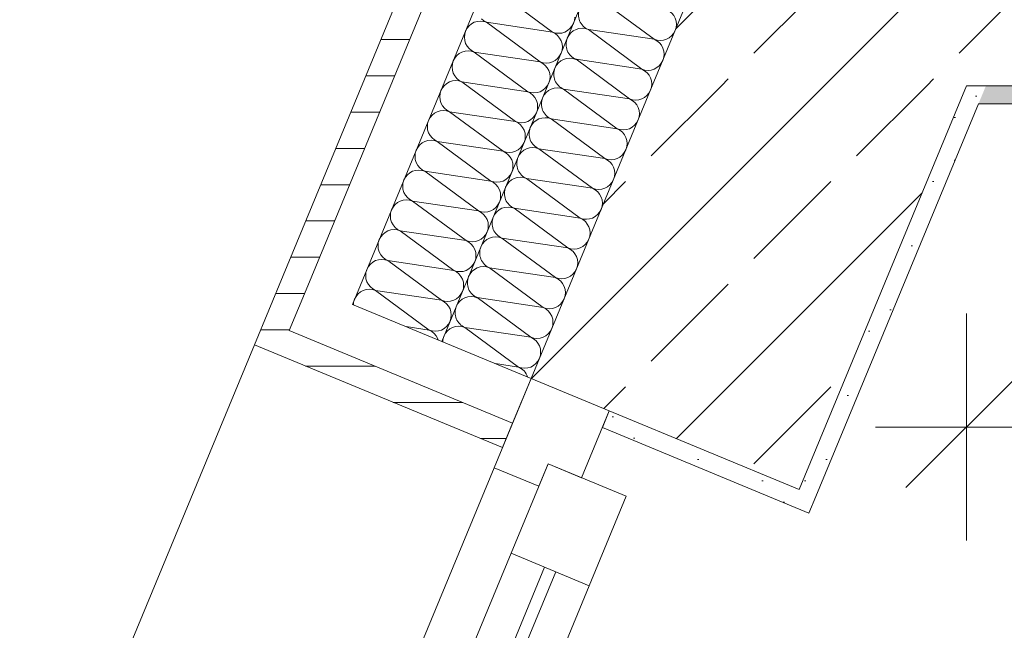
# Model space of a CAD drawing. Header units: metres. Extents: x -89 to 754, y -195 to 69.
# Tile 116 of 256: x 0.199 to 1.013, y 13.312 to 13.816. Entities that reach past the tile are written whole.
import ezdxf

# ---------------------------------------------------------------- set-up
doc = ezdxf.new("R2010")
doc.units = ezdxf.units.M
doc.header["$MEASUREMENT"] = 0
for name, color, linetype in [('95 Ausführungsplanung Bemaßung', 7, 'Continuous'), ('Neubau_10 Wand außen', 7, 'Continuous'), ('Neubau_95 Ausführungsplanung Bemaßung', 7, 'Continuous')]:
    doc.layers.add(name, color=color, linetype=linetype)
doc.styles.add('ERSTELLTER_STIL_3', font='ARIALN.TTF')
doc.dimstyles.new('ERSTELLTER_STIL__4', dxfattribs={"dimtxt": 0.15, "dimasz": 0.095143, "dimexe": 0.18, "dimexo": 0.0625, "dimgap": 0, "dimtad": 1, "dimzin": 0, "dimdsep": 46, "dimtxsty": 'ERSTELLTER_STIL_3', "dimblk": 'ARROWHEAD_6', "dimblk1": 'ARROWHEAD_6', "dimblk2": 'ARROWHEAD_6', "dimcen": 0.09, "dimse1": 1, "dimse2": 1, "dimclrd": 7, "dimclre": 7, "dimclrt": 7, "dimazin": 0, "dimtfac": 1, "dimtdec": 4, "dimtmove": 0, "dimatfit": 3, "dimfxl": 1, "dimtolj": 1, "dimtzin": 0, "dimarcsym": 0})
doc.dimstyles.new('ERSTELLTER_STIL__8', dxfattribs={"dimtxt": 0.125, "dimasz": 0.091787, "dimexe": 0.18, "dimexo": 0.04, "dimgap": 0, "dimtad": 1, "dimtih": 1, "dimtoh": 1, "dimzin": 0, "dimdsep": 46, "dimtxsty": 'ERSTELLTER_STIL_3', "dimblk": 'ARROWHEAD_5', "dimblk1": 'ARROWHEAD_5', "dimblk2": 'ARROWHEAD_5', "dimcen": 0.09, "dimclrd": 7, "dimclre": 7, "dimclrt": 7, "dimazin": 0, "dimtfac": 1, "dimtdec": 4, "dimtmove": 2, "dimatfit": 3, "dimfxl": 1, "dimtolj": 1, "dimtzin": 0, "dimarcsym": 0})
doc.dimstyles.new('ERSTELLTER_STIL__9', dxfattribs={"dimtxt": 0.15, "dimasz": 0.095143, "dimexe": 0.18, "dimexo": 0.0625, "dimgap": 0, "dimtad": 1, "dimtih": 1, "dimtoh": 1, "dimzin": 0, "dimdsep": 46, "dimtxsty": 'ERSTELLTER_STIL_3', "dimblk": 'ARROWHEAD_6', "dimblk1": 'ARROWHEAD_6', "dimblk2": 'ARROWHEAD_6', "dimcen": 0.09, "dimse1": 1, "dimse2": 1, "dimclrd": 7, "dimclre": 7, "dimclrt": 7, "dimazin": 0, "dimtfac": 1, "dimtdec": 4, "dimtmove": 2, "dimatfit": 3, "dimfxl": 1, "dimtolj": 1, "dimtzin": 0, "dimarcsym": 0})
pattern_1 = [(45, (0, 0), (-0.01767767, 0.01767767), [0, -0.025])]
pattern_2 = [(45, (0, 0), (-0.0848528, 0.0848528), []), (45, (-0.04243, 0.04243), (-0.0848528, 0.0848528), [0.09, -0.03])]
pattern_3 = [(0, (0, 0), (0, 0.03), [])]

# ---------------------------------------------------------------- blocks, each defined once
blk = doc.blocks.new('*X104')
at = {"layer": 'Neubau_10 Wand außen', "color": 8, "linetype": 'Continuous', "lineweight": 9}
for p, q in [((0.59534, 13.83893), (0.63951, 13.8062)), ((0.57493, 13.8143), (0.57263, 13.81306)), ((0.57743, 13.81505), (0.57493, 13.8143)), ((0.58003, 13.81531), (0.57743, 13.81505)), ((0.58264, 13.81505), (0.58003, 13.81531)), ((0.58081, 13.81719), (0.58283, 13.81553)), ((0.58514, 13.8143), (0.58264, 13.81505)), ((0.58283, 13.81553), (0.58514, 13.8143)), ((0.58514, 13.8143), (0.63951, 13.8062)), ((0.58514, 13.8143), (0.62931, 13.78157)), ((0.6557, 13.81111), (0.65693, 13.81342)), ((0.65693, 13.81342), (0.65769, 13.81592)), ((0.65769, 13.81592), (0.65795, 13.81852)), ((0.56772, 13.80708), (0.56696, 13.80458)), ((0.56895, 13.80938), (0.56772, 13.80708)), ((0.57061, 13.8114), (0.56895, 13.80938)), ((0.57263, 13.81306), (0.57061, 13.8114)), ((0.63951, 13.8062), (0.64201, 13.80545)), ((0.64182, 13.80497), (0.63951, 13.8062)), ((0.64201, 13.80545), (0.64461, 13.80519)), ((0.64461, 13.80519), (0.64722, 13.80545)), ((0.64722, 13.80545), (0.64972, 13.8062)), ((0.64972, 13.8062), (0.65202, 13.80744)), ((0.65202, 13.80744), (0.65404, 13.80909)), ((0.65404, 13.80909), (0.6557, 13.81111)), ((0.56696, 13.80458), (0.5667, 13.80198)), ((0.5667, 13.80198), (0.56696, 13.79938)), ((0.56696, 13.79938), (0.56772, 13.79687)), ((0.64384, 13.80331), (0.64182, 13.80497)), ((0.6455, 13.80129), (0.64384, 13.80331)), ((0.64673, 13.79899), (0.6455, 13.80129)), ((0.64749, 13.79649), (0.64673, 13.79899)), ((0.56473, 13.78966), (0.56242, 13.78843)), ((0.56723, 13.79042), (0.56473, 13.78966)), ((0.56983, 13.79067), (0.56723, 13.79042)), ((0.56772, 13.79687), (0.56895, 13.79457)), ((0.56895, 13.79457), (0.57061, 13.79255)), ((0.57243, 13.79042), (0.56983, 13.79067)), ((0.57061, 13.79255), (0.57263, 13.79089)), ((0.57493, 13.78966), (0.57243, 13.79042)), ((0.57263, 13.79089), (0.57493, 13.78966)), ((0.57493, 13.78966), (0.6191, 13.75693)), ((0.57493, 13.78966), (0.62931, 13.78157)), ((0.6455, 13.78648), (0.64673, 13.78878)), ((0.64673, 13.78878), (0.64749, 13.79128)), ((0.64774, 13.79389), (0.64749, 13.79649)), ((0.64749, 13.79128), (0.64774, 13.79389)), ((0.55751, 13.78244), (0.55675, 13.77994)), ((0.55874, 13.78475), (0.55751, 13.78244)), ((0.5604, 13.78677), (0.55874, 13.78475)), ((0.56242, 13.78843), (0.5604, 13.78677)), ((0.62931, 13.78157), (0.63181, 13.78081)), ((0.63161, 13.78033), (0.62931, 13.78157)), ((0.63181, 13.78081), (0.63441, 13.78055)), ((0.63441, 13.78055), (0.63701, 13.78081)), ((0.63701, 13.78081), (0.63951, 13.78157)), ((0.63951, 13.78157), (0.64182, 13.7828)), ((0.64182, 13.7828), (0.64384, 13.78446)), ((0.64384, 13.78446), (0.6455, 13.78648)), ((0.55675, 13.77994), (0.5565, 13.77734)), ((0.5565, 13.77734), (0.55675, 13.77474)), ((0.55675, 13.77474), (0.55751, 13.77224)), ((0.63363, 13.77868), (0.63161, 13.78033)), ((0.63529, 13.77666), (0.63363, 13.77868)), ((0.63652, 13.77435), (0.63529, 13.77666)), ((0.63728, 13.77185), (0.63652, 13.77435)), ((0.55452, 13.76502), (0.55222, 13.76379)), ((0.55702, 13.76578), (0.55452, 13.76502)), ((0.55962, 13.76604), (0.55702, 13.76578)), ((0.55751, 13.77224), (0.55874, 13.76993)), ((0.55874, 13.76993), (0.5604, 13.76791)), ((0.56223, 13.76578), (0.55962, 13.76604)), ((0.5604, 13.76791), (0.56242, 13.76625)), ((0.56473, 13.76502), (0.56223, 13.76578)), ((0.56242, 13.76625), (0.56473, 13.76502)), ((0.56473, 13.76502), (0.6191, 13.75693)), ((0.56473, 13.76502), (0.6089, 13.73229)), ((0.63652, 13.76415), (0.63728, 13.76665)), ((0.63754, 13.76925), (0.63728, 13.77185)), ((0.63728, 13.76665), (0.63754, 13.76925)), ((0.54731, 13.75781), (0.54655, 13.7553)), ((0.54854, 13.76011), (0.54731, 13.75781)), ((0.5502, 13.76213), (0.54854, 13.76011)), ((0.55222, 13.76379), (0.5502, 13.76213)), ((0.6191, 13.75693), (0.6216, 13.75617)), ((0.62141, 13.7557), (0.6191, 13.75693)), ((0.62681, 13.75617), (0.62931, 13.75693)), ((0.62931, 13.75693), (0.63161, 13.75816)), ((0.63161, 13.75816), (0.63363, 13.75982)), ((0.63363, 13.75982), (0.63529, 13.76184)), ((0.63529, 13.76184), (0.63652, 13.76415)), ((0.54655, 13.7553), (0.54629, 13.7527)), ((0.54629, 13.7527), (0.54655, 13.7501)), ((0.54655, 13.7501), (0.54731, 13.7476)), ((0.62343, 13.75404), (0.62141, 13.7557)), ((0.6216, 13.75617), (0.62421, 13.75592)), ((0.62509, 13.75202), (0.62343, 13.75404)), ((0.62421, 13.75592), (0.62681, 13.75617)), ((0.62632, 13.74971), (0.62509, 13.75202)), ((0.62708, 13.74721), (0.62632, 13.74971)), ((0.54432, 13.74038), (0.54201, 13.73915)), ((0.54682, 13.74114), (0.54432, 13.74038)), ((0.54942, 13.7414), (0.54682, 13.74114)), ((0.54731, 13.7476), (0.54854, 13.7453)), ((0.54854, 13.7453), (0.5502, 13.74328)), ((0.55202, 13.74114), (0.54942, 13.7414)), ((0.5502, 13.74328), (0.55222, 13.74162)), ((0.55452, 13.74038), (0.55202, 13.74114)), ((0.55222, 13.74162), (0.55452, 13.74038)), ((0.55452, 13.74038), (0.6089, 13.73229)), ((0.55452, 13.74038), (0.59869, 13.70766)), ((0.62632, 13.73951), (0.62708, 13.74201)), ((0.62733, 13.74461), (0.62708, 13.74721)), ((0.62708, 13.74201), (0.62733, 13.74461)), ((0.5371, 13.73317), (0.53634, 13.73067)), ((0.53833, 13.73547), (0.5371, 13.73317)), ((0.53999, 13.73749), (0.53833, 13.73547)), ((0.54201, 13.73915), (0.53999, 13.73749)), ((0.6089, 13.73229), (0.6114, 13.73153)), ((0.6112, 13.73106), (0.6089, 13.73229)), ((0.6166, 13.73153), (0.6191, 13.73229)), ((0.6191, 13.73229), (0.62141, 13.73353)), ((0.62141, 13.73353), (0.62343, 13.73518)), ((0.62343, 13.73518), (0.62509, 13.7372)), ((0.62509, 13.7372), (0.62632, 13.73951)), ((0.53634, 13.73067), (0.53609, 13.72807)), ((0.53609, 13.72807), (0.53634, 13.72547)), ((0.53634, 13.72547), (0.5371, 13.72296)), ((0.61322, 13.7294), (0.6112, 13.73106)), ((0.6114, 13.73153), (0.614, 13.73128)), ((0.61488, 13.72738), (0.61322, 13.7294)), ((0.614, 13.73128), (0.6166, 13.73153)), ((0.61611, 13.72508), (0.61488, 13.72738)), ((0.61687, 13.72258), (0.61611, 13.72508)), ((0.53411, 13.71575), (0.53181, 13.71452)), ((0.53661, 13.71651), (0.53411, 13.71575)), ((0.53921, 13.71676), (0.53661, 13.71651)), ((0.5371, 13.72296), (0.53833, 13.72066)), ((0.53833, 13.72066), (0.53999, 13.71864)), ((0.54182, 13.71651), (0.53921, 13.71676)), ((0.53999, 13.71864), (0.54201, 13.71698)), ((0.54432, 13.71575), (0.54182, 13.71651)), ((0.54201, 13.71698), (0.54432, 13.71575)), ((0.54432, 13.71575), (0.58849, 13.68302)), ((0.54432, 13.71575), (0.59869, 13.70766)), ((0.61611, 13.71487), (0.61687, 13.71737)), ((0.61713, 13.71998), (0.61687, 13.72258)), ((0.61687, 13.71737), (0.61713, 13.71998)), ((0.5269, 13.70853), (0.52614, 13.70603)), ((0.52813, 13.71084), (0.5269, 13.70853)), ((0.52979, 13.71286), (0.52813, 13.71084)), ((0.53181, 13.71452), (0.52979, 13.71286)), ((0.59869, 13.70766), (0.60119, 13.7069)), ((0.601, 13.70642), (0.59869, 13.70766)), ((0.6064, 13.7069), (0.6089, 13.70766)), ((0.6089, 13.70766), (0.6112, 13.70889)), ((0.6112, 13.70889), (0.61322, 13.71055)), ((0.61322, 13.71055), (0.61488, 13.71257)), ((0.61488, 13.71257), (0.61611, 13.71487)), ((0.52614, 13.70603), (0.52588, 13.70343)), ((0.52588, 13.70343), (0.52614, 13.70083)), ((0.52614, 13.70083), (0.5269, 13.69833)), ((0.60302, 13.70477), (0.601, 13.70642)), ((0.60119, 13.7069), (0.6038, 13.70664)), ((0.60468, 13.70275), (0.60302, 13.70477)), ((0.6038, 13.70664), (0.6064, 13.7069)), ((0.60591, 13.70044), (0.60468, 13.70275)), ((0.60667, 13.69794), (0.60591, 13.70044)), ((0.52391, 13.69111), (0.5216, 13.68988)), ((0.52641, 13.69187), (0.52391, 13.69111)), ((0.52901, 13.69213), (0.52641, 13.69187)), ((0.5269, 13.69833), (0.52813, 13.69602)), ((0.52813, 13.69602), (0.52979, 13.694)), ((0.53161, 13.69187), (0.52901, 13.69213)), ((0.52979, 13.694), (0.53181, 13.69234)), ((0.53411, 13.69111), (0.53161, 13.69187)), ((0.53181, 13.69234), (0.53411, 13.69111)), ((0.53411, 13.69111), (0.58849, 13.68302)), ((0.53411, 13.69111), (0.57828, 13.65838)), ((0.60591, 13.69024), (0.60667, 13.69274)), ((0.60692, 13.69534), (0.60667, 13.69794)), ((0.60667, 13.69274), (0.60692, 13.69534)), ((0.51669, 13.6839), (0.51593, 13.68139)), ((0.51792, 13.6862), (0.51669, 13.6839)), ((0.51958, 13.68822), (0.51792, 13.6862)), ((0.5216, 13.68988), (0.51958, 13.68822)), ((0.58849, 13.68302), (0.59099, 13.68226)), ((0.59079, 13.68179), (0.58849, 13.68302)), ((0.59619, 13.68226), (0.59869, 13.68302)), ((0.59869, 13.68302), (0.601, 13.68425)), ((0.601, 13.68425), (0.60302, 13.68591)), ((0.60302, 13.68591), (0.60468, 13.68793)), ((0.60468, 13.68793), (0.60591, 13.69024)), ((0.51593, 13.68139), (0.51568, 13.67879)), ((0.51568, 13.67879), (0.51593, 13.67619)), ((0.51593, 13.67619), (0.51669, 13.67369)), ((0.59281, 13.68013), (0.59079, 13.68179)), ((0.59099, 13.68226), (0.59359, 13.68201)), ((0.59447, 13.67811), (0.59281, 13.68013)), ((0.59359, 13.68201), (0.59619, 13.68226)), ((0.5957, 13.6758), (0.59447, 13.67811)), ((0.59646, 13.6733), (0.5957, 13.6758)), ((0.5162, 13.66723), (0.5137, 13.66647)), ((0.5188, 13.66749), (0.5162, 13.66723)), ((0.51669, 13.67369), (0.51792, 13.67139)), ((0.51792, 13.67139), (0.51958, 13.66936)), ((0.52141, 13.66723), (0.5188, 13.66749)), ((0.51958, 13.66936), (0.5216, 13.66771)), ((0.52391, 13.66647), (0.52141, 13.66723)), ((0.5216, 13.66771), (0.52391, 13.66647)), ((0.5957, 13.6656), (0.59646, 13.6681)), ((0.59672, 13.6707), (0.59646, 13.6733)), ((0.59646, 13.6681), (0.59672, 13.6707)), ((0.50649, 13.65926), (0.50573, 13.65676)), ((0.50772, 13.66156), (0.50649, 13.65926)), ((0.50938, 13.66358), (0.50772, 13.66156)), ((0.5114, 13.66524), (0.50938, 13.66358)), ((0.5137, 13.66647), (0.5114, 13.66524)), ((0.52391, 13.66647), (0.57828, 13.65838)), ((0.52391, 13.66647), (0.56808, 13.63375)), ((0.58849, 13.65838), (0.59079, 13.65962)), ((0.59079, 13.65962), (0.59281, 13.66127)), ((0.59281, 13.66127), (0.59447, 13.66329)), ((0.59447, 13.66329), (0.5957, 13.6656)), ((0.50573, 13.65676), (0.50547, 13.65416)), ((0.50547, 13.65416), (0.50573, 13.65155)), ((0.50573, 13.65155), (0.50649, 13.64905)), ((0.57828, 13.65838), (0.58078, 13.65762)), ((0.58059, 13.65715), (0.57828, 13.65838)), ((0.58261, 13.65549), (0.58059, 13.65715)), ((0.58078, 13.65762), (0.58339, 13.65737)), ((0.58427, 13.65347), (0.58261, 13.65549)), ((0.58339, 13.65737), (0.58599, 13.65762)), ((0.5855, 13.65117), (0.58427, 13.65347)), ((0.58626, 13.64867), (0.5855, 13.65117)), ((0.58599, 13.65762), (0.58849, 13.65838)), ((0.506, 13.6426), (0.5035, 13.64184)), ((0.5086, 13.64285), (0.506, 13.6426)), ((0.50649, 13.64905), (0.50772, 13.64675)), ((0.50772, 13.64675), (0.50938, 13.64473)), ((0.5112, 13.6426), (0.5086, 13.64285)), ((0.50938, 13.64473), (0.5114, 13.64307)), ((0.5137, 13.64184), (0.5112, 13.6426)), ((0.5114, 13.64307), (0.5137, 13.64184)), ((0.5855, 13.64096), (0.58626, 13.64346)), ((0.58651, 13.64606), (0.58626, 13.64867)), ((0.58626, 13.64346), (0.58651, 13.64606)), ((0.49628, 13.63462), (0.49552, 13.63212)), ((0.49751, 13.63693), (0.49628, 13.63462)), ((0.49917, 13.63895), (0.49751, 13.63693)), ((0.50119, 13.64061), (0.49917, 13.63895)), ((0.5035, 13.64184), (0.50119, 13.64061)), ((0.5137, 13.64184), (0.55787, 13.60911)), ((0.5137, 13.64184), (0.56808, 13.63375)), ((0.57828, 13.63375), (0.58059, 13.63498)), ((0.58059, 13.63498), (0.58261, 13.63664)), ((0.58261, 13.63664), (0.58427, 13.63866)), ((0.58427, 13.63866), (0.5855, 13.64096)), ((0.49552, 13.63212), (0.49527, 13.62952)), ((0.49527, 13.62952), (0.49552, 13.62692)), ((0.49552, 13.62692), (0.49628, 13.62442)), ((0.56808, 13.63375), (0.57058, 13.63299)), ((0.57038, 13.63251), (0.56808, 13.63375)), ((0.5724, 13.63086), (0.57038, 13.63251)), ((0.57058, 13.63299), (0.57318, 13.63273)), ((0.57406, 13.62884), (0.5724, 13.63086)), ((0.57318, 13.63273), (0.57578, 13.63299)), ((0.57529, 13.62653), (0.57406, 13.62884)), ((0.57605, 13.62403), (0.57529, 13.62653)), ((0.57578, 13.63299), (0.57828, 13.63375)), ((0.49579, 13.61796), (0.49329, 13.6172)), ((0.49839, 13.61822), (0.49579, 13.61796)), ((0.49628, 13.62442), (0.49751, 13.62211)), ((0.49751, 13.62211), (0.49917, 13.62009)), ((0.501, 13.61796), (0.49839, 13.61822)), ((0.49917, 13.62009), (0.50119, 13.61843)), ((0.5035, 13.6172), (0.501, 13.61796)), ((0.50119, 13.61843), (0.5035, 13.6172)), ((0.57529, 13.61633), (0.57605, 13.61883)), ((0.57631, 13.62143), (0.57605, 13.62403)), ((0.57605, 13.61883), (0.57631, 13.62143)), ((0.48608, 13.60999), (0.48532, 13.60748)), ((0.48731, 13.61229), (0.48608, 13.60999)), ((0.48897, 13.61431), (0.48731, 13.61229)), ((0.49099, 13.61597), (0.48897, 13.61431)), ((0.49329, 13.6172), (0.49099, 13.61597)), ((0.5035, 13.6172), (0.55787, 13.60911)), ((0.5035, 13.6172), (0.54767, 13.58447)), ((0.56808, 13.60911), (0.57038, 13.61034)), ((0.57038, 13.61034), (0.5724, 13.612)), ((0.5724, 13.612), (0.57406, 13.61402)), ((0.57406, 13.61402), (0.57529, 13.61633)), ((0.48532, 13.60748), (0.48506, 13.60488)), ((0.48506, 13.60488), (0.48532, 13.60228)), ((0.48532, 13.60228), (0.48608, 13.59978)), ((0.55787, 13.60911), (0.56037, 13.60835)), ((0.56018, 13.60788), (0.55787, 13.60911)), ((0.5622, 13.60622), (0.56018, 13.60788)), ((0.56037, 13.60835), (0.56298, 13.60809)), ((0.56386, 13.6042), (0.5622, 13.60622)), ((0.56298, 13.60809), (0.56558, 13.60835)), ((0.56509, 13.60189), (0.56386, 13.6042)), ((0.56585, 13.59939), (0.56509, 13.60189)), ((0.56558, 13.60835), (0.56808, 13.60911)), ((0.48559, 13.59332), (0.48309, 13.59256)), ((0.48819, 13.59358), (0.48559, 13.59332)), ((0.48608, 13.59978), (0.48731, 13.59747)), ((0.48731, 13.59747), (0.48897, 13.59545)), ((0.49079, 13.59332), (0.48819, 13.59358)), ((0.48897, 13.59545), (0.49099, 13.5938)), ((0.49329, 13.59256), (0.49079, 13.59332)), ((0.49099, 13.5938), (0.49329, 13.59256)), ((0.56509, 13.59169), (0.56585, 13.59419)), ((0.5661, 13.59679), (0.56585, 13.59939)), ((0.56585, 13.59419), (0.5661, 13.59679)), ((0.47587, 13.58535), (0.47511, 13.58285)), ((0.4771, 13.58765), (0.47587, 13.58535)), ((0.47876, 13.58967), (0.4771, 13.58765)), ((0.48078, 13.59133), (0.47876, 13.58967)), ((0.48309, 13.59256), (0.48078, 13.59133)), ((0.49329, 13.59256), (0.54767, 13.58447)), ((0.49329, 13.59256), (0.53746, 13.55984)), ((0.55787, 13.58447), (0.56018, 13.5857)), ((0.56018, 13.5857), (0.5622, 13.58736)), ((0.5622, 13.58736), (0.56386, 13.58938)), ((0.56386, 13.58938), (0.56509, 13.59169)), ((0.47511, 13.58285), (0.4749, 13.58074)), ((0.54767, 13.58447), (0.55017, 13.58371)), ((0.54997, 13.58324), (0.54767, 13.58447)), ((0.55199, 13.58158), (0.54997, 13.58324)), ((0.55017, 13.58371), (0.55277, 13.58346)), ((0.55365, 13.57956), (0.55199, 13.58158)), ((0.55277, 13.58346), (0.55537, 13.58371)), ((0.55488, 13.57726), (0.55365, 13.57956)), ((0.55564, 13.57476), (0.55488, 13.57726)), ((0.55537, 13.58371), (0.55787, 13.58447)), ((0.55488, 13.56705), (0.55564, 13.56955)), ((0.5559, 13.57215), (0.55564, 13.57476)), ((0.55564, 13.56955), (0.5559, 13.57215)), ((0.51858, 13.56265), (0.53746, 13.55984)), ((0.54767, 13.55984), (0.54997, 13.56107)), ((0.54997, 13.56107), (0.55199, 13.56273)), ((0.55199, 13.56273), (0.55365, 13.56475)), ((0.55365, 13.56475), (0.55488, 13.56705)), ((0.53746, 13.55984), (0.53996, 13.55908)), ((0.53977, 13.5586), (0.53746, 13.55984)), ((0.54179, 13.55695), (0.53977, 13.5586)), ((0.53996, 13.55908), (0.54257, 13.55882)), ((0.54345, 13.55493), (0.54179, 13.55695)), ((0.54257, 13.55882), (0.54517, 13.55908)), ((0.54468, 13.55262), (0.54345, 13.55493)), ((0.54495, 13.55172), (0.54468, 13.55262)), ((0.54517, 13.55908), (0.54767, 13.55984))]:
    blk.add_line(p, q, dxfattribs=at)
blk = doc.blocks.new('*X109')
at = {"layer": 'Neubau_10 Wand außen', "color": 8, "linetype": 'Continuous', "lineweight": 9}
for p, q in [((0.75563, 14.0019), (0.79506, 13.97268)), ((0.77449, 14.0019), (0.80527, 13.99732)), ((0.79909, 14.0019), (0.80527, 13.99732)), ((0.74069, 13.98077), (0.78486, 13.94805)), ((0.74069, 13.98077), (0.79506, 13.97268)), ((0.73048, 13.95614), (0.78486, 13.94805)), ((0.73048, 13.95614), (0.77465, 13.92341)), ((0.72028, 13.9315), (0.77465, 13.92341)), ((0.72028, 13.9315), (0.76445, 13.89877)), ((0.71007, 13.90686), (0.75424, 13.87414)), ((0.71007, 13.90686), (0.76445, 13.89877)), ((0.69987, 13.88223), (0.75424, 13.87414)), ((0.69987, 13.88223), (0.74404, 13.8495)), ((0.68966, 13.85759), (0.74404, 13.8495)), ((0.68966, 13.85759), (0.73383, 13.82486)), ((0.67946, 13.83295), (0.72363, 13.80023)), ((0.67946, 13.83295), (0.73383, 13.82486)), ((0.66925, 13.80832), (0.72363, 13.80023)), ((0.66925, 13.80832), (0.71342, 13.77559)), ((0.65905, 13.78368), (0.71342, 13.77559)), ((0.65905, 13.78368), (0.70322, 13.75095)), ((0.64884, 13.75904), (0.69301, 13.72632)), ((0.64884, 13.75904), (0.70322, 13.75095)), ((0.63864, 13.73441), (0.69301, 13.72632)), ((0.63864, 13.73441), (0.68281, 13.70168)), ((0.62843, 13.70977), (0.68281, 13.70168)), ((0.62843, 13.70977), (0.6726, 13.67704)), ((0.61823, 13.68513), (0.6624, 13.65241)), ((0.61823, 13.68513), (0.6726, 13.67704)), ((0.60802, 13.6605), (0.6624, 13.65241)), ((0.60802, 13.6605), (0.65219, 13.62777)), ((0.59782, 13.63586), (0.65219, 13.62777)), ((0.59782, 13.63586), (0.64199, 13.60313)), ((0.58761, 13.61122), (0.63178, 13.57849)), ((0.58761, 13.61122), (0.64199, 13.60313)), ((0.57741, 13.58659), (0.63178, 13.57849)), ((0.57741, 13.58659), (0.62158, 13.55386)), ((0.5672, 13.56195), (0.62158, 13.55386)), ((0.5672, 13.56195), (0.61137, 13.52922)), ((0.59249, 13.53203), (0.61137, 13.52922))]:
    blk.add_line(p, q, dxfattribs=at)
for centre, start, end in [((0.74579, 13.99309), 138.66113, 157.5), ((0.81037, 14.00964), 247.5, 324.52177), ((0.74579, 13.99309), 157.5, 247.5), ((0.80016, 13.985), 337.5, 67.5), ((0.73558, 13.96846), 67.5, 157.5), ((0.80016, 13.985), 247.5, 337.5), ((0.73558, 13.96846), 157.5, 247.5), ((0.78996, 13.96037), 337.5, 67.5), ((0.72538, 13.94382), 67.5, 157.5), ((0.78996, 13.96037), 247.5, 337.5), ((0.72538, 13.94382), 157.5, 247.5), ((0.77975, 13.93573), 337.5, 67.5), ((0.71517, 13.91918), 67.5, 157.5), ((0.77975, 13.93573), 247.5, 337.5), ((0.71517, 13.91918), 157.5, 247.5), ((0.76955, 13.91109), 337.5, 67.5), ((0.70497, 13.89455), 67.5, 157.5), ((0.76955, 13.91109), 247.5, 337.5), ((0.70497, 13.89455), 157.5, 247.5), ((0.75934, 13.88645), 337.5, 67.5), ((0.69476, 13.86991), 67.5, 157.5), ((0.75934, 13.88645), 247.5, 337.5), ((0.69476, 13.86991), 157.5, 247.5), ((0.74914, 13.86182), 337.5, 67.5), ((0.68456, 13.84527), 67.5, 157.5), ((0.74914, 13.86182), 247.5, 337.5), ((0.68456, 13.84527), 157.5, 247.5), ((0.73894, 13.83718), 337.5, 67.5), ((0.67435, 13.82064), 67.5, 157.5), ((0.73894, 13.83718), 247.5, 337.5), ((0.67435, 13.82064), 157.5, 247.5), ((0.72873, 13.81254), 337.5, 67.5), ((0.66415, 13.796), 67.5, 157.5), ((0.72873, 13.81254), 247.5, 337.5), ((0.66415, 13.796), 157.5, 247.5), ((0.71853, 13.78791), 337.5, 67.5), ((0.65394, 13.77136), 67.5, 157.5), ((0.71853, 13.78791), 247.5, 337.5), ((0.65394, 13.77136), 157.5, 247.5), ((0.70832, 13.76327), 337.5, 67.5), ((0.64374, 13.74673), 67.5, 157.5), ((0.70832, 13.76327), 247.5, 337.5), ((0.64374, 13.74673), 157.5, 247.5), ((0.69812, 13.73863), 337.5, 67.5), ((0.63353, 13.72209), 67.5, 157.5), ((0.69812, 13.73863), 247.5, 337.5), ((0.63353, 13.72209), 157.5, 247.5), ((0.68791, 13.714), 337.5, 67.5), ((0.62333, 13.69745), 67.5, 157.5), ((0.68791, 13.714), 247.5, 337.5), ((0.62333, 13.69745), 157.5, 247.5), ((0.67771, 13.68936), 337.5, 67.5), ((0.61312, 13.67282), 67.5, 157.5), ((0.67771, 13.68936), 247.5, 337.5), ((0.61312, 13.67282), 157.5, 247.5), ((0.6675, 13.66472), 337.5, 67.5), ((0.60292, 13.64818), 67.5, 157.5), ((0.6675, 13.66472), 247.5, 337.5), ((0.60292, 13.64818), 157.5, 247.5), ((0.6573, 13.64009), 337.5, 67.5), ((0.59271, 13.62354), 67.5, 157.5), ((0.6573, 13.64009), 247.5, 337.5), ((0.59271, 13.62354), 157.5, 247.5), ((0.64709, 13.61545), 337.5, 67.5), ((0.58251, 13.5989), 67.5, 157.5), ((0.64709, 13.61545), 247.5, 337.5), ((0.58251, 13.5989), 157.5, 247.5), ((0.63689, 13.59081), 337.5, 67.5), ((0.57231, 13.57427), 67.5, 157.5), ((0.63689, 13.59081), 247.5, 337.5), ((0.57231, 13.57427), 157.5, 247.5), ((0.62668, 13.56618), 337.5, 67.5), ((0.5621, 13.54963), 67.5, 157.5), ((0.62668, 13.56618), 247.5, 337.5), ((0.5621, 13.54963), 157.5, 177.81935), ((0.61648, 13.54154), 337.5, 67.5), ((0.61648, 13.54154), 247.5, 337.5), ((0.60627, 13.5169), 18.24909, 67.5)]:
    blk.add_arc(centre, 0.01333, start, end, dxfattribs=at)
blk = doc.blocks.new('4 Flügelfenster 1+2+1 27')
at = {"layer": 'Neubau_10 Wand außen', "color": 7, "linetype": 'Continuous', "lineweight": 13}
for p, q in [((2.005, 0.185), (1.99, 0.185)), ((1.99, 0), (1.99, 0.185)), ((1.865, -0.03), (1.865, 0.04)), ((1.865, 0.04), (1.945, 0.04)), ((1.945, 0.04), (1.945, -0.03)), ((1.0675, 0.01), (1.865, 0.01)), ((1.945, -0.03), (1.945, 0)), ((1.945, 0), (2.005, 0)), ((2.005, -0.07), (2.005, 0)), ((2.005, -0.07), (2.005, 0)), ((1.865, 0), (1.0675, 0)), ((1.945, -0.03), (1.865, -0.03)), ((1.925, -0.07), (1.925, -0.03)), ((1.925, -0.03), (1.945, -0.03)), ((2.005, -0.07), (1.925, -0.07)), ((1.943, -0.07), (1.943, -0.292)), ((2.005, -0.292), (1.943, -0.292))]:
    blk.add_line(p, q, dxfattribs=at)
at = {"layer": 'Neubau_10 Wand außen', "color": 7, "linetype": 'Continuous', "lineweight": 9}
for p, q in [((1.0675, 0.04), (1.865, 0.04)), ((1.865, -0.03), (1.0675, -0.03)), ((1.925, -0.07), (1.0075, -0.07)), ((-1.943, -0.292), (1.943, -0.292))]:
    blk.add_line(p, q, dxfattribs=at)
blk = doc.blocks.new('*D610')
at = {"layer": '95 Ausführungsplanung Bemaßung', "color": 7, "linetype": 'Continuous', "lineweight": 9}
for p, q in [((1.45098, 13.56763), (1.47972, 13.63702)), ((1.47808, 13.5022), (1.42388, 13.63305)), ((1.53772, 13.5317), (1.36423, 13.60356)), ((-2.18697, 4.78485), (1.45098, 13.56763)), ((-2.21407, 4.85027), (-2.15987, 4.71942)), ((-2.10023, 4.74892), (-2.27371, 4.82078)), ((-2.21572, 4.71545), (-2.18697, 4.78485))]:
    blk.add_line(p, q, dxfattribs=at)
at = {"layer": '95 Ausführungsplanung Bemaßung', "color": 7, "lineweight": 9, "insert": (-0.44035, 8.98877), "char_height": 0.15, "attachment_point": 7, "rotation": 67.5, "style": 'ERSTELLTER_STIL_3'}
blk.add_mtext('\\A1;{\\pql;\\fArial Narrow|b0|i0|c0|p0;\\W1.000000;9,50\\fArial Narrow|b0|i0|c0|p0;\\W1.000000;\\A1{\\H.66x;\\S5^  ;}}', dxfattribs=at)
blk = doc.blocks.new('ARROWHEAD_6')
at = {"color": 0, "linetype": 'Continuous', "lineweight": 0}
for p, q in [((-0.5, -0.5), (0.5, 0.5)), ((0, 0), (-1, 0))]:
    blk.add_line(p, q, dxfattribs=at)
blk = doc.blocks.new('*D735')
at = {"layer": '95 Ausführungsplanung Bemaßung', "color": 7, "linetype": 'Continuous', "lineweight": 9}
for p, q in [((-1.35914, 15.06575), (-0.28907, 17.64914)), ((-1.38624, 15.13117), (-1.33204, 15.00032)), ((-1.2724, 15.02982), (-1.44589, 15.10168)), ((-5.29202, 5.57093), (-1.35914, 15.06575)), ((-5.31912, 5.63636), (-5.26492, 5.50551))]:
    blk.add_line(p, q, dxfattribs=at)
at = {"layer": '95 Ausführungsplanung Bemaßung', "color": 7, "lineweight": 9, "insert": (-3.41641, 10.08627), "char_height": 0.15, "attachment_point": 7, "rotation": 67.5, "style": 'ERSTELLTER_STIL_3'}
blk.add_mtext('\\A1;{\\pql;\\fArial Narrow|b0|i0|c0|p0;\\W1.000000;10,27\\fArial Narrow|b0|i0|c0|p0;\\W1.000000;\\A1{\\H.66x;\\S5^  ;}}', dxfattribs=at)
blk = doc.blocks.new('*D743')
at = {"layer": '95 Ausführungsplanung Bemaßung', "color": 7, "linetype": 'Continuous', "lineweight": 9}
for p, q in [((-1.04636, 14.77563), (-0.98959, 14.91268)), ((-1.07346, 14.84106), (-1.01925, 14.7102)), ((-4.74567, 5.84469), (-1.04636, 14.77563)), ((-4.77277, 5.91012), (-4.71857, 5.77927)), ((-4.65893, 5.80876), (-4.83241, 5.88062)), ((-4.83751, 5.62296), (-4.74567, 5.84469))]:
    blk.add_line(p, q, dxfattribs=at)
at = {"layer": '95 Ausführungsplanung Bemaßung', "color": 7, "lineweight": 9, "char_height": 0.15, "attachment_point": 7, "rotation": 67.5, "style": 'ERSTELLTER_STIL_3'}
for s, insert in [('\\A1;{\\pql;\\fArial Narrow|b0|i0|c0|p0;\\W1.000000;15}', (-1.16715, 14.5624)), ('\\A1;{\\pql;\\fArial Narrow|b0|i0|c0|p0;\\W1.000000;9,66\\fArial Narrow|b0|i0|c0|p0;\\W1.000000;\\A1{\\H.66x;\\S5^  ;}}', (-2.96836, 10.1227)), ('\\A1;{\\pql;\\fArial Narrow|b0|i0|c0|p0;\\W1.000000;24}', (-4.75422, 5.90244))]:
    blk.add_mtext(s, dxfattribs=dict(at, insert=insert))
blk = doc.blocks.new('*D744')
at = {"layer": '95 Ausführungsplanung Bemaßung', "color": 7, "linetype": 'Continuous', "lineweight": 9}
for p, q in [((-0.98959, 14.91268), (0.08049, 17.49606)), ((-1.01669, 14.9781), (-0.96249, 14.84725)), ((-0.90285, 14.87674), (-1.07633, 14.94861)), ((-1.04636, 14.77563), (-0.98959, 14.91268)), ((-1.07346, 14.84106), (-1.01925, 14.7102)), ((-0.95961, 14.7397), (-1.1331, 14.81156)), ((-4.74567, 5.84469), (-1.04636, 14.77563))]:
    blk.add_line(p, q, dxfattribs=at)
blk = doc.blocks.new('*D760')
at = {"layer": '95 Ausführungsplanung Bemaßung', "color": 7, "linetype": 'Continuous', "lineweight": 9}
for p, q in [((-0.87648, 14.1405), (-0.73817, 14.4744)), ((-0.90358, 14.20592), (-0.84938, 14.07507)), ((-0.78974, 14.10457), (-0.96322, 14.17643)), ((-2.41104, 10.43574), (-0.87648, 14.1405)), ((-2.43814, 10.50117), (-2.38394, 10.37032))]:
    blk.add_line(p, q, dxfattribs=at)
at = {"layer": '95 Ausführungsplanung Bemaßung', "color": 7, "lineweight": 9, "char_height": 0.15, "attachment_point": 7, "rotation": 67.5, "style": 'ERSTELLTER_STIL_3'}
for s, insert in [('\\A1;{\\pql;\\fArial Narrow|b0|i0|c0|p0;\\W1.000000;4,01}', (-1.73615, 12.14346)), ('\\A1;{\\pql;\\fArial Narrow|b0|i0|c0|p0;\\W1.000000;2,73}', (-1.54214, 12.06309))]:
    blk.add_mtext(s, dxfattribs=dict(at, insert=insert))
blk = doc.blocks.new('*D761')
at = {"layer": '95 Ausführungsplanung Bemaßung', "color": 7, "linetype": 'Continuous', "lineweight": 9}
for p, q in [((-0.76527, 14.53983), (-0.71107, 14.40898)), ((-0.87648, 14.1405), (-0.73817, 14.4744)), ((-0.90358, 14.20592), (-0.84938, 14.07507))]:
    blk.add_line(p, q, dxfattribs=at)
at = {"layer": '95 Ausführungsplanung Bemaßung', "color": 7, "lineweight": 9, "char_height": 0.15, "attachment_point": 7, "rotation": 67.5, "style": 'ERSTELLTER_STIL_3'}
for s, insert in [('\\A1;{\\pql;\\fArial Narrow|b0|i0|c0|p0;\\W1.000000;16}', (-0.96618, 14.5511)), ('\\A1;{\\pql;\\fArial Narrow|b0|i0|c0|p0;\\W1.000000;36}', (-0.872, 14.22971))]:
    blk.add_mtext(s, dxfattribs=dict(at, insert=insert))
blk = doc.blocks.new('*D762')
at = {"layer": '95 Ausführungsplanung Bemaßung', "color": 7, "linetype": 'Continuous', "lineweight": 9}
for p, q in [((-0.6768, 14.62256), (-0.62004, 14.7596)), ((-0.7039, 14.68798), (-0.6497, 14.55713)), ((-0.59006, 14.58663), (-0.76355, 14.65849)), ((-0.73817, 14.4744), (-0.6768, 14.62256)), ((-0.76527, 14.53983), (-0.71107, 14.40898)), ((-0.65143, 14.43847), (-0.82492, 14.51033)), ((-0.87648, 14.1405), (-0.73817, 14.4744))]:
    blk.add_line(p, q, dxfattribs=at)
blk = doc.blocks.new('*D810')
at = {"layer": '95 Ausführungsplanung Bemaßung', "color": 7, "linetype": 'Continuous', "lineweight": 9}
for p, q in [((2.78623, 26.11882), (2.81498, 26.18822)), ((2.81333, 26.0534), (2.75913, 26.18425)), ((2.87298, 26.08289), (2.69949, 26.15475)), ((-9.73715, -4.11531), (2.78623, 26.11882)), ((-9.76425, -4.04988), (-9.71005, -4.18074)), ((-9.65041, -4.15124), (-9.8239, -4.07938)), ((-9.7659, -4.1847), (-9.73715, -4.11531))]:
    blk.add_line(p, q, dxfattribs=at)
at = {"layer": '95 Ausführungsplanung Bemaßung', "color": 7, "lineweight": 9, "insert": (-3.56629, 10.76968), "char_height": 0.15, "attachment_point": 7, "rotation": 67.5, "style": 'ERSTELLTER_STIL_3'}
blk.add_mtext('\\A1;{\\pql;\\fArial Narrow|b0|i0|c0|p0;\\W1.000000;32,72\\fArial Narrow|b0|i0|c0|p0;\\W1.000000;\\A1{\\H.66x;\\S5^  ;}}', dxfattribs=at)
blk = doc.blocks.new('*D889')
at = {"layer": '95 Ausführungsplanung Bemaßung', "color": 7, "linetype": 'Continuous', "lineweight": 9}
for p, q in [((0.98196, 13.38566), (0.98196, 13.57344)), ((8.02833, 13.38566), (8.02833, 13.57344)), ((1.03203, 13.52963), (0.93188, 13.42948)), ((7.97826, 13.42948), (8.07841, 13.52963)), ((0.90685, 13.47955), (0.98196, 13.47955)), ((0.98196, 13.47955), (8.02833, 13.47955)), ((8.02833, 13.47955), (8.10344, 13.47955))]:
    blk.add_line(p, q, dxfattribs=at)
at = {"layer": '95 Ausführungsplanung Bemaßung', "color": 7, "lineweight": 9, "insert": (4.14432, 13.45716), "char_height": 0.15, "attachment_point": 7, "style": 'ERSTELLTER_STIL_3'}
blk.add_mtext('\\A1;{\\pql;\\fArial Narrow|b0|i0|c0|p0;\\W1.000000;7,04\\fArial Narrow|b0|i0|c0|p0;\\W1.000000;\\A1{\\H.66x;\\S5^  ;}}', dxfattribs=at)
blk = doc.blocks.new('*D902')
at = {"layer": 'Neubau_95 Ausführungsplanung Bemaßung', "linetype": 'Continuous', "lineweight": 9}
for points in [[(2.09982, 13.7619), (2.07095, 13.66972), (2.12091, 13.66764)], [(0.55417, 12.72913), (0.63319, 12.67357), (0.65038, 12.72053)]]:
    blk.add_hatch(color=7, dxfattribs=at).paths.add_polyline_path(points)
at = {"layer": 'Neubau_95 Ausführungsplanung Bemaßung', "color": 7, "linetype": 'Continuous', "lineweight": 9}
for p, q in [((2.09982, 13.7619), (2.07095, 13.66972)), ((2.09982, 13.7619), (2.12091, 13.66764)), ((2.12091, 13.66764), (2.07095, 13.66972)), ((0.55417, 12.72913), (0.65038, 12.72053)), ((0.55417, 12.72913), (0.63319, 12.67357)), ((0.65038, 12.72053), (0.63319, 12.67357))]:
    blk.add_line(p, q, dxfattribs=at)
blk.add_arc((0.98196, 13.7619), 1.11787, 252.28351, 355.21649, dxfattribs=at)
at = {"layer": 'Neubau_95 Ausführungsplanung Bemaßung', "color": 7, "lineweight": 9, "char_height": 0.125, "attachment_point": 7, "style": 'ERSTELLTER_STIL_3'}
for s, insert in [('\\A1;{\\pql;\\fArial Narrow|b0|i0|c0|p0;\\W1.000000;ca. 112,50°}', (1.26254, 12.67944)), ('\\A1;{\\pql;\\fArial Narrow|b0|i0|c0|p0;\\W1.000000;parallel zum Bestand}', (1.26254, 12.50444))]:
    blk.add_mtext(s, dxfattribs=dict(at, insert=insert))
blk = doc.blocks.new('ARROWHEAD_5')
at = {"linetype": 'Continuous', "lineweight": 0}
blk.add_hatch(color=0, dxfattribs=at).paths.add_polyline_path([(-1, 0.2679), (0, 0), (-1, -0.2679)])
at = {"color": 0, "linetype": 'Continuous', "lineweight": 0}
blk.add_line((0, 0), (-1, 0), dxfattribs=at)

msp = doc.modelspace()

# ---------------------------------------------------------------- hatches: boundary and pattern name
at = {"layer": 'Neubau_10 Wand außen', "linetype": 'Continuous', "lineweight": 9}
h = msp.add_hatch(dxfattribs=at)
h.set_pattern_fill('Holzwerkstoff_Sperrholz__D2', color=8, style=0, pattern_type=2)
h.set_pattern_definition(pattern_3)
h.paths.add_polyline_path([(0.41682, 13.6048), (0.43714, 13.59638), (0.68796, 14.2019), (0.66415, 14.2019)])
at = {"layer": 'Neubau_10 Wand außen', "linetype": 'Continuous', "lineweight": 0, "true_color": 0x000000}
h = msp.add_hatch(dxfattribs=at)
h.set_pattern_fill('Beton_Stahlbeton_0001', color=18, style=0, pattern_type=2)
h.set_pattern_definition(pattern_2)
h.paths.add_polyline_path([(0.8216, 14.0019), (0.72218, 13.7619), (0.98196, 13.7619)])
h = msp.add_hatch(dxfattribs=at)
h.set_pattern_fill('Beton_Stahlbeton_0001', color=18, style=0, pattern_type=2)
h.set_pattern_definition(pattern_2)
h.paths.add_polyline_path([(1.08137, 14.0019), (0.8216, 14.0019), (0.98196, 13.7619)])
h = msp.add_hatch(dxfattribs=at)
h.set_pattern_fill('Beton_Stahlbeton_0001', color=18, style=0, pattern_type=2)
h.set_pattern_definition(pattern_2)
h.paths.add_polyline_path([(0.98196, 13.7619), (4.52955, 13.7619), (4.52955, 14.0019), (1.08137, 14.0019)])
h = msp.add_hatch(dxfattribs=at)
h.set_pattern_fill('Beton_Stahlbeton_0001', color=18, style=0, pattern_type=2)
h.set_pattern_definition(pattern_2)
h.paths.add_polyline_path([(0.72218, 13.7619), (0.62192, 13.51984), (0.68659, 13.49305), (0.84365, 13.428), (0.98196, 13.7619)])
h = msp.add_hatch(dxfattribs=at)
h.set_pattern_fill('Gips_0001', color=18, style=0, pattern_type=2)
h.set_pattern_definition(pattern_1)
h.paths.add_polyline_path([(0.98196, 13.7619), (0.97575, 13.7469), (0.99198, 13.7469)])
h = msp.add_hatch(dxfattribs=at)
h.set_pattern_fill('Gips_0001', color=18, style=0, pattern_type=2)
h.set_pattern_definition(pattern_1)
h.paths.add_polyline_path([(0.99819, 13.7619), (0.98196, 13.7619), (0.99198, 13.7469)])
h = msp.add_hatch(dxfattribs=at)
h.set_pattern_fill('Gips_0001', color=18, style=0, pattern_type=2)
h.set_pattern_definition(pattern_1)
h.paths.add_polyline_path([(0.99198, 13.7469), (4.52955, 13.7469), (4.52955, 13.7619), (0.99819, 13.7619)])
h = msp.add_hatch(dxfattribs=at)
h.set_pattern_fill('Gips_0001', color=18, style=0, pattern_type=2)
h.set_pattern_definition(pattern_1)
h.paths.add_polyline_path([(0.97575, 13.7469), (0.84365, 13.428), (0.85751, 13.42226), (0.99198, 13.7469)])
at = {"layer": 'Neubau_10 Wand außen', "linetype": 'Continuous', "lineweight": 9}
h = msp.add_hatch(dxfattribs=at)
h.set_pattern_fill('Holzwerkstoff_Sperrholz__D2', color=8, style=0, pattern_type=2)
h.set_pattern_definition(pattern_3)
h.paths.add_polyline_path([(0.41682, 13.6048), (0.39309, 13.54752), (0.59819, 13.46256), (0.60661, 13.48289), (0.42184, 13.55942), (0.43714, 13.59638)])
at = {"layer": 'Neubau_10 Wand außen', "linetype": 'Continuous', "lineweight": 0, "true_color": 0x000000}
h = msp.add_hatch(dxfattribs=at)
h.set_pattern_fill('Gips_0001', color=18, style=0, pattern_type=2)
h.set_pattern_definition(pattern_1)
h.paths.add_polyline_path([(0.85177, 13.4084), (0.85751, 13.42226), (0.84365, 13.428), (0.68659, 13.49305), (0.68085, 13.4792)])

# ---------------------------------------------------------------- linework, layer by layer
at = {"layer": 'Neubau_10 Wand außen', "color": 7, "linetype": 'Continuous', "lineweight": 13}
for p, q in [((0.67139, 14.1619), (0.43714, 13.59638)), ((0.68155, 14.0819), (0.4741, 13.58107)), ((0.735, 14.0019), (0.54801, 13.55046)), ((0.8216, 14.0019), (0.72218, 13.7619)), ((0.72218, 13.7619), (0.62192, 13.51984)), ((0.84365, 13.428), (0.98196, 13.7619)), ((0.99819, 13.7619), (0.98196, 13.7619)), ((0.99819, 13.7619), (0.98196, 13.7619)), ((0.99819, 13.7619), (4.52955, 13.7619)), ((0.41682, 13.6048), (0.39309, 13.54752)), ((0.43714, 13.59638), (0.42184, 13.55942)), ((0.4741, 13.58107), (0.62192, 13.51984)), ((0.42184, 13.55942), (0.60661, 13.48289)), ((0.59819, 13.46256), (0.39309, 13.54752)), ((0.62192, 13.51984), (0.60661, 13.48289)), ((0.62192, 13.51984), (0.68659, 13.49305)), ((0.68659, 13.49305), (0.68085, 13.4792)), ((0.84365, 13.428), (0.68659, 13.49305)), ((0.60661, 13.48289), (0.59819, 13.46256)), ((0.68085, 13.4792), (0.85177, 13.4084)), ((0.85751, 13.42226), (0.85177, 13.4084))]:
    msp.add_line(p, q, dxfattribs=at)
at = {"layer": 'Neubau_10 Wand außen', "color": 7, "linetype": 'Continuous', "lineweight": 13, "flags": 128}
for points in [[(0.67326, 14.2239), (0.41682, 13.6048)], [(0.85751, 13.42226), (0.99198, 13.7469)], [(0.99198, 13.7469), (4.52955, 13.7469)]]:
    msp.add_lwpolyline(points, dxfattribs=at)

# ---------------------------------------------------------------- block references
at = {"layer": 'Neubau_10 Wand außen', "color": 7, "lineweight": 9}
for name in ['*X104', '*X109']:
    msp.add_blockref(name, (0, 0), dxfattribs=at)
at = {"layer": 'Neubau_10 Wand außen', "color": 7, "linetype": 'Continuous', "lineweight": 9, "xscale": -1, "rotation": 247.4999999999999}
msp.add_blockref('4 Flügelfenster 1+2+1 27', (-0.08069, 11.64068), dxfattribs=at)

# ---------------------------------------------------------------- dimensions: what is measured, and where the dimension line sits
at = {"layer": '95 Ausführungsplanung Bemaßung', "color": 7, "linetype": 'Continuous', "lineweight": 9}
for base, p1, p2, picture, middle in [((2.78623, 26.11882), (-7.3352, -5.11023), (5.18819, 25.1239), '*D810', (-3.49438, 11.23045)), ((-1.35914, 15.06575), (-3.25962, 4.72909), (0.67326, 14.2239), '*D735', (-3.34451, 10.54703)), ((-0.98959, 14.91268), (0.8216, 14.0019), (0.67326, 14.2239), '*D744', (-1.19276, 14.69656)), ((-1.04636, 14.77563), (-2.07394, 4.73803), (0.8216, 14.0019), '*D743', (-2.9183, 10.53073)), ((-0.73817, 14.4744), (0.62192, 13.51984), (0.98196, 13.7619), '*D761', (-0.89761, 14.36387)), ((-0.6768, 14.62256), (0.98196, 13.7619), (0.8216, 14.0019), '*D762', (-0.99178, 14.68526)), ((-0.87648, 14.1405), (-0.91264, 9.81508), (0.62192, 13.51984), '*D760', (-1.73113, 12.35156)), ((1.45098, 13.56763), (-2.65599, 4.97912), (0.98196, 13.7619), '*D610', (-0.39029, 9.3968))]:
    dim = msp.add_linear_dim(base=base, p1=p1, p2=p2, angle=67.5, dimstyle='ERSTELLTER_STIL__4', dxfattribs=at)
    dim.commit()
    dim.dimension.update_dxf_attribs({"geometry": picture, "text_midpoint": middle, "dimtype": 160, "text_rotation": 67.5})
dim = msp.add_linear_dim(base=(8.02833, 13.47955), p1=(0.98196, 13.7619), p2=(8.02833, 13.7619), dimstyle='ERSTELLTER_STIL__9', dxfattribs=at)
dim.commit()
dim.dimension.update_dxf_attribs({"geometry": '*D889', "text_midpoint": (4.54045, 13.56705), "dimtype": 160})
at = {"layer": 'Neubau_95 Ausführungsplanung Bemaßung', "color": 7, "linetype": 'Continuous', "lineweight": 9}
dim = msp.add_angular_dim_3p(base=(1.60301, 12.83243), center=(0.98196, 13.7619), p1=(-2.65599, 4.97912), p2=(4.52955, 13.7619), text='ca. 112,50°^Mparallel zum Bestand', dimstyle='ERSTELLTER_STIL__8', dxfattribs=at)
dim.commit()
dim.dimension.update_dxf_attribs({"geometry": '*D902', "text_midpoint": (2.07015, 12.56694), "dimtype": 165})

doc.saveas('drawing.dxf')
